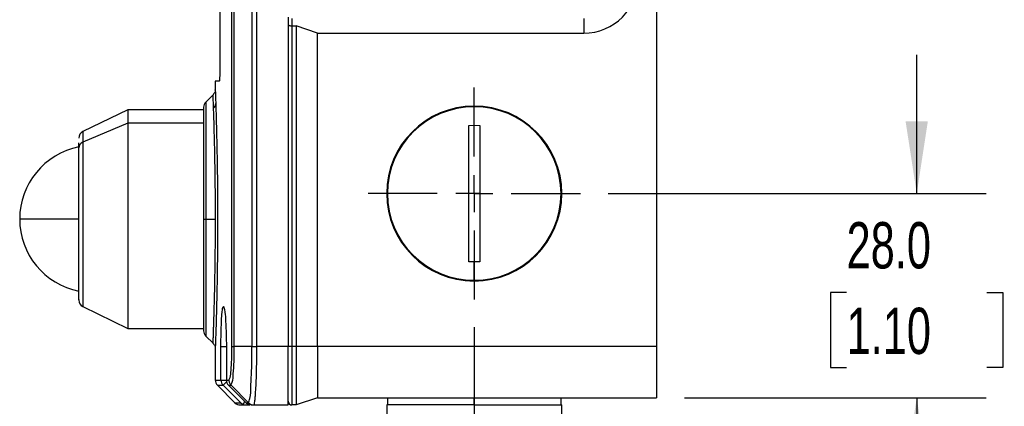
# Model space of a CAD drawing. Header units: millimetres. Extents: x 19 to 819, y 19 to 629.
# Tile 11 of 30: x 392 to 527, y 353 to 406. Entities that reach past the tile are written whole.
import ezdxf

# ---------------------------------------------------------------- set-up
doc = ezdxf.new("R2010")
doc.units = ezdxf.units.MM
doc.header["$LTSCALE"] = 3
doc.linetypes.add('CENTERX2', pattern=[20.32, 12.7, -2.54, 2.54, -2.54])
doc.layers.add('CENTER', color=40, linetype='CENTERX2')
doc.layers.add('DIMENSIONS', color=140, linetype='Continuous', lineweight=25)
doc.styles.add('SLDTEXTSTYLE0', font='TXT', dxfattribs={"width": 0.7})
doc.dimstyles.new('SLDDIMSTYLE2', dxfattribs={"dimtxt": 6.474023, "dimasz": 9.906, "dimexe": 0, "dimexo": 0.0625, "dimgap": 1.618506, "dimtad": 0, "dimtih": 1, "dimtoh": 1, "dimrnd": 1e-09, "dimzin": 4, "dimdsep": 46, "dimtxsty": 'SLDTEXTSTYLE0', "dimsah": 1, "dimcen": 0.09, "dimadec": 0, "dimazin": 1, "dimtfac": 1, "dimtmove": 0, "dimatfit": 0, "dimfxl": 0, "dimfrac": 2, "dimtolj": 1, "dimtzin": 12, "dimarcsym": 0})

# ---------------------------------------------------------------- blocks, each defined once
blk = doc.blocks.new('_D_8')
at = {"layer": 'DIMENSIONS'}
for p, q in [((454.27, 363.92), (454.27, 304.74)), ((479.27, 350.46), (479.27, 304.74)), ((454.27, 314.27), (435.22, 314.27)), ((479.27, 314.27), (496.73, 314.27)), ((505.51, 314.27), (503.33, 314.27)), ((503.33, 314.27), (503.33, 303.98)), ((524.75, 314.27), (526.92, 314.27)), ((526.92, 314.27), (526.92, 303.98)), ((503.33, 303.98), (505.51, 303.98)), ((526.92, 303.98), (524.75, 303.98))]:
    blk.add_line(p, q, dxfattribs=at)
for points in [[(454.27, 314.27), (444.37, 315.79), (444.37, 312.74)], [(479.27, 314.27), (489.18, 312.74), (489.18, 315.79)]]:
    blk.add_solid(points, dxfattribs=at)
at = {"layer": 'DIMENSIONS', "char_height": 6.35, "attachment_point": 1, "style": 'SLDTEXTSTYLE0'}
for s, insert in [('25.0', (505.51, 323.9)), ('0.98', (505.51, 312.16))]:
    blk.add_mtext(s, dxfattribs=dict(at, insert=insert))
blk = doc.blocks.new('_D_9')
at = {"layer": 'DIMENSIONS'}
for p, q in [((514.92, 382.27), (514.92, 401.32)), ((472.62, 382.27), (524.44, 382.27)), ((505.3, 368.72), (503.12, 368.72)), ((503.12, 368.72), (503.12, 358.43)), ((524.54, 368.72), (526.71, 368.72)), ((526.71, 368.72), (526.71, 358.43)), ((503.12, 358.43), (505.3, 358.43)), ((526.71, 358.43), (524.54, 358.43)), ((483.08, 354.27), (524.44, 354.27)), ((514.92, 354.27), (514.92, 335.22))]:
    blk.add_line(p, q, dxfattribs=at)
for points in [[(514.92, 382.27), (516.44, 392.18), (513.39, 392.18)], [(514.92, 354.27), (513.39, 344.36), (516.44, 344.36)]]:
    blk.add_solid(points, dxfattribs=at)
at = {"layer": 'DIMENSIONS', "char_height": 6.35, "attachment_point": 1, "style": 'SLDTEXTSTYLE0'}
for s, insert in [('28.0', (505.3, 378.35)), ('1.10', (505.3, 366.61))]:
    blk.add_mtext(s, dxfattribs=dict(at, insert=insert))
blk = doc.blocks.new('SW_CENTERMARKSYMBOL_4')
at = {"layer": 'CENTER', "color": 0}
for p, q in [((0, 5.08), (0, 14.54)), ((0, 0), (0, 2.54)), ((-5.08, 0), (-14.54, 0)), ((0, 0), (-2.54, 0)), ((0, 0), (0, -2.54)), ((0, 0), (2.54, 0)), ((5.08, 0), (14.54, 0)), ((0, -5.08), (0, -14.54))]:
    blk.add_line(p, q, dxfattribs=at)

msp = doc.modelspace()

# ---------------------------------------------------------------- linework, layer by layer
for p, q in [((421.066, 361.268), (421.066, 457.273)), ((421.389, 361.27), (421.389, 457.27)), ((423.803, 457.27), (423.803, 361.27)), ((424.476, 361.27), (424.476, 457.27)), ((479.273, 457.27), (479.273, 361.27)), ((419.414, 421.27), (419.414, 399.67)), ((428.773, 406.477), (428.773, 405.977)), ((429.273, 406.27), (429.273, 405.27)), ((469.273, 406.27), (469.273, 404.27)), ((428.773, 405.977), (428.773, 361.27)), ((429.273, 405.27), (429.869, 405.27)), ((429.273, 405.27), (429.273, 361.27)), ((432.773, 404.27), (429.869, 405.27)), ((429.869, 405.27), (429.869, 361.27)), ((432.773, 404.27), (469.273, 404.27)), ((432.773, 361.27), (432.773, 404.27)), ((418.773, 397.67), (418.773, 396.452)), ((419.317, 397.67), (418.773, 397.67)), ((418.468, 395.815), (417.466, 394.813)), ((417.173, 394.106), (417.173, 378.77)), ((417.466, 394.813), (417.466, 378.77)), ((454.273, 391.634), (454.273, 394.27)), ((406.773, 393.77), (400.635, 390.776)), ((417.173, 393.77), (406.773, 393.77)), ((406.773, 393.77), (406.773, 391.943)), ((406.773, 391.943), (400.635, 389.313)), ((417.173, 391.943), (406.773, 391.943)), ((406.773, 391.943), (406.773, 363.77)), ((453.523, 391.625), (454.273, 391.634)), ((453.523, 372.915), (453.523, 391.625)), ((454.273, 391.634), (455.023, 391.625)), ((455.023, 391.625), (455.023, 372.915)), ((400.635, 390.776), (400.635, 389.313)), ((400.073, 388.524), (400.073, 389.217)), ((400.635, 389.313), (400.635, 366.764)), ((455.023, 382.27), (453.523, 382.27)), ((400.073, 378.77), (391.973, 378.77)), ((417.173, 378.77), (417.173, 363.434)), ((417.173, 378.77), (417.466, 378.77)), ((417.466, 378.77), (418.806, 378.77)), ((417.466, 378.77), (417.466, 362.727)), ((454.273, 372.906), (453.523, 372.915)), ((455.023, 372.915), (454.273, 372.906)), ((454.273, 370.27), (454.273, 372.906)), ((400.635, 366.764), (406.773, 363.77)), ((406.773, 363.77), (417.173, 363.77)), ((417.466, 362.727), (418.467, 361.726)), ((418.773, 361.087), (418.773, 356.684)), ((419.558, 356.684), (419.558, 361.27)), ((419.558, 361.27), (420.304, 361.27)), ((420.295, 361.27), (420.295, 356.684)), ((420.298, 361.27), (420.295, 361.27)), ((420.298, 361.27), (420.298, 356.684)), ((423.803, 361.27), (421.389, 361.27)), ((423.803, 361.27), (424.476, 361.27)), ((428.773, 361.27), (424.476, 361.27)), ((428.773, 353.27), (428.773, 361.27)), ((429.273, 361.27), (428.773, 361.27)), ((429.273, 361.27), (429.273, 353.27)), ((429.869, 361.27), (429.273, 361.27)), ((429.869, 361.27), (429.869, 353.27)), ((432.773, 361.27), (429.869, 361.27)), ((432.773, 361.27), (432.773, 354.27)), ((479.273, 361.27), (432.773, 361.27)), ((479.273, 361.27), (479.273, 354.27)), ((418.773, 356.684), (419.558, 356.684)), ((419.558, 356.684), (420.295, 356.684)), ((420.295, 356.684), (420.298, 356.684)), ((420.298, 356.684), (420.642, 356.684)), ((419.066, 355.977), (421.48, 353.563)), ((419.066, 355.977), (419.851, 355.977)), ((422.269, 353.563), (419.851, 355.977)), ((420.589, 355.976), (420.59, 355.977)), ((420.59, 355.977), (420.934, 355.977)), ((420.59, 355.977), (423.012, 353.563)), ((420.598, 355.985), (423.158, 353.433)), ((420.934, 355.977), (423.339, 353.563)), ((421.48, 353.563), (422.269, 353.563)), ((422.269, 353.563), (422.596, 353.354)), ((423.012, 353.563), (423.339, 353.563)), ((423.012, 353.563), (423.33, 353.336)), ((432.773, 354.27), (429.869, 353.27)), ((432.773, 354.27), (479.273, 354.27)), ((442.373, 354.27), (442.373, 353.27)), ((454.273, 353.27), (454.273, 354.27)), ((466.173, 353.27), (466.173, 354.27)), ((422.187, 353.27), (422.975, 353.27)), ((422.596, 353.354), (422.975, 353.27)), ((422.975, 353.27), (423.541, 353.27)), ((423.716, 353.27), (423.33, 353.336)), ((423.716, 353.27), (424.046, 353.27)), ((424.046, 353.27), (428.773, 353.27)), ((429.869, 353.27), (429.273, 353.27)), ((442.273, 353.27), (442.273, 351.77)), ((454.273, 353.27), (442.273, 353.27)), ((454.273, 353.27), (454.273, 351.77)), ((454.273, 353.27), (466.273, 353.27)), ((466.273, 351.77), (466.273, 353.27))]:
    msp.add_line(p, q)
at = {"flags": 128}
for points in [[(428.773, 405.477), (428.783, 405.437), (428.811, 405.398), (428.857, 405.362), (428.92, 405.331), (428.995, 405.305), (429.082, 405.286), (429.176, 405.274), (429.273, 405.27)], [(419.851, 355.977), (419.869, 355.996), (419.912, 356.039), (419.979, 356.106), (420.067, 356.194), (420.173, 356.3), (420.293, 356.42), (420.323, 356.45)], [(422.783, 353.806), (422.728, 353.674), (422.627, 353.43), (422.596, 353.354)]]:
    msp.add_lwpolyline(points, dxfattribs=at)
for centre, radius, start, end in [((469.273, 411.77), 7.5, 270, 359.99994), ((418.173, 394.106), 1, 134.99971, 180.00013), ((417.983, 394.622), 0.857, 311.16479, 358.84123), ((454.273, 382.27), 12, 90.00001, 269.99999), ((454.273, 382.27), 11.9, 90, 270), ((454.273, 382.27), 12, 270.00002, 89.99998), ((454.273, 382.27), 11.9, 270, 90), ((401.073, 389.878), 1, 115.99923, 180.00059), ((402.073, 378.77), 10.1, 101.43389, 179.99995), ((400.949, 388.495), 0.877, 111.03052, 178.10054), ((402.073, 378.77), 10.1, 179.99997, 258.54489), ((401.073, 367.663), 1, 180.0002, 243.99998), ((418.173, 363.434), 1, 179.99987, 225.00029), ((419.773, 356.684), 1, 180.00026, 224.99946), ((420.559, 356.684), 1.001, 179.99237, 224.94383), ((421.295, 356.684), 1, 179.99957, 225.08757), ((421.299, 356.684), 1.002, 179.985, 224.89138), ((422.187, 354.27), 1, 224.99925, 270.00122), ((429.273, 353.77), 0.5, 179.9988, 270.00107)]:
    msp.add_arc(centre, radius, start, end)
for points, knots in [([(419.414, 399.67), (419.413, 399.45), (419.41, 399.034), (419.401, 398.467), (419.364, 398.042), (419.367, 397.781), (419.324, 397.687), (419.317, 397.67)], [0, 0, 0, 0, 0.329575, 0.622095, 0.8449268, 0.9733478, 1, 1, 1, 1]), ([(418.773, 396.534), (418.759, 396.402), (418.732, 396.137), (418.564, 395.931), (418.48, 395.827)], [0, 0, 0, 0, 0.5000066, 1, 1, 1, 1]), ([(418.547, 393.976), (418.53, 394.473), (418.509, 395.071), (418.487, 395.679), (418.482, 395.791), (418.481, 395.801)], [0, 0, 0, 0, 0.8161137, 0.9829325, 1, 1, 1, 1]), ([(418.776, 396.452), (418.776, 396.461), (418.768, 396.681), (418.818, 395.282), (418.831, 394.877), (418.84, 394.604)], [0, 0, 0, 0, 0.01287506, 0.33351203, 1, 1, 1, 1]), ([(418.84, 394.604), (418.86, 393.979), (418.904, 392.55), (418.967, 390.165), (419.026, 387.337), (419.072, 384.171), (419.098, 380.789), (419.1, 377.328), (419.078, 373.921), (419.035, 370.712), (418.977, 367.818), (418.914, 365.356), (418.856, 363.414), (418.811, 362.06), (418.786, 361.352), (418.776, 361.098), (418.776, 361.087)], [0, 0, 0, 0, 0.055984, 0.1279061, 0.213523, 0.3090959, 0.4112774, 0.5161814, 0.618823, 0.7161435, 0.8034038, 0.8778179, 0.9365739, 0.9773121, 0.9990106, 1, 1, 1, 1]), ([(418.806, 378.77), (418.805, 379.543), (418.802, 381.093), (418.788, 382.919), (418.772, 384.255), (418.761, 385.102), (418.748, 385.963), (418.733, 386.835), (418.717, 387.719), (418.695, 388.724), (418.667, 389.927), (418.629, 391.366), (418.589, 392.742), (418.559, 393.628), (418.547, 393.976)], [0, 0, 0, 0, 0.152406, 0.3057978, 0.3602232, 0.4159746, 0.472746, 0.5301884, 0.5879106, 0.6471902, 0.7284188, 0.8252273, 0.9311833, 1, 1, 1, 1]), ([(400.073, 367.716), (400.073, 367.713), (400.073, 367.572), (400.073, 368.504), (400.073, 368.931), (400.073, 370.291), (400.073, 371.729), (400.073, 373.531), (400.073, 375.502), (400.073, 377.61), (400.073, 379.758), (400.073, 381.87), (400.073, 383.862), (400.073, 385.659), (400.073, 387.191), (400.073, 388.116), (400.073, 388.524)], [0, 0, 0, 0, 0.0003807, 0.0199667, 0.0592142, 0.1166155, 0.1899645, 0.2764421, 0.3727253, 0.4751141, 0.5796732, 0.6823851, 0.7793026, 0.8667008, 0.9412212, 1, 1, 1, 1]), ([(418.481, 361.741), (418.481, 361.735), (418.478, 361.653), (418.498, 362.173), (418.504, 362.335), (418.52, 362.775), (418.533, 363.157), (418.55, 363.638), (418.572, 364.317), (418.607, 365.404), (418.642, 366.644), (418.673, 367.865), (418.695, 368.798), (418.712, 369.619), (418.736, 370.816), (418.762, 372.4), (418.797, 375.204), (418.802, 377.319), (418.806, 378.77)], [0, 0, 0, 0, 0.0009699, 0.0132927, 0.0420542, 0.0605669, 0.0835183, 0.1113418, 0.1444539, 0.2031694, 0.3024587, 0.3625932, 0.4178386, 0.466424, 0.5070201, 0.6282105, 0.7449568, 1, 1, 1, 1]), ([(419.558, 361.27), (419.559, 361.962), (419.56, 363.24), (419.66, 365.059), (419.663, 365.94), (419.895, 366.993), (420.149, 365.943), (420.168, 365.062), (420.292, 363.241), (420.296, 361.963), (420.298, 361.27)], [0, 0, 0, 0, 0.1907076, 0.3520938, 0.4600248, 0.4997191, 0.5395383, 0.647626, 0.8091508, 1, 1, 1, 1]), ([(418.48, 361.713), (418.564, 361.61), (418.732, 361.403), (418.759, 361.138), (418.773, 361.006)], [0, 0, 0, 0, 0.500002, 1, 1, 1, 1]), ([(420.642, 356.684), (420.699, 356.797), (420.907, 357.206), (420.933, 358.184), (421.033, 359.286), (421.06, 360.375), (421.064, 360.966), (421.066, 361.268)], [0, 0, 0, 0, 0.0809589, 0.2952908, 0.6173746, 0.8043171, 1, 1, 1, 1]), ([(420.934, 355.977), (420.995, 356.111), (421.217, 356.595), (421.246, 357.721), (421.354, 358.992), (421.383, 360.244), (421.387, 360.923), (421.389, 361.27)], [0, 0, 0, 0, 0.08225841, 0.2975765, 0.61872663, 0.80458419, 1, 1, 1, 1]), ([(421.066, 361.268), (421.078, 361.268), (421.112, 361.269), (421.178, 361.269), (421.274, 361.27), (421.348, 361.27), (421.389, 361.27)], [0, 0, 0, 0, 0.1064876, 0.3138675, 0.6151148, 1, 1, 1, 1]), ([(423.339, 353.563), (423.403, 353.757), (423.644, 354.483), (423.649, 356.1), (423.804, 358.463), (423.804, 360.284), (423.803, 361.27)], [0, 0, 0, 0, 0.0789666, 0.2951377, 0.6184048, 1, 1, 1, 1]), ([(424.046, 353.27), (424.063, 353.288), (424.14, 353.367), (424.159, 353.595), (424.234, 353.987), (424.286, 354.673), (424.355, 355.695), (424.408, 356.923), (424.448, 358.233), (424.468, 359.672), (424.473, 360.694), (424.476, 361.27)], [0, 0, 0, 0, 0.0089575, 0.0408509, 0.0795753, 0.1605348, 0.2955474, 0.4628187, 0.6187388, 0.7849316, 1, 1, 1, 1]), ([(420.642, 356.684), (420.646, 356.619), (420.653, 356.488), (420.713, 356.3), (420.803, 356.124), (420.891, 356.026), (420.934, 355.977)], [0, 0, 0, 0, 0.2501607, 0.5002449, 0.7502083, 1, 1, 1, 1]), ([(423.339, 353.563), (423.423, 353.494), (423.563, 353.379), (423.812, 353.288), (423.964, 353.276), (424.046, 353.27)], [0, 0, 0, 0, 0.4160914, 0.6872914, 1, 1, 1, 1])]:
    msp.add_open_spline(points, degree=3, knots=knots)

# ---------------------------------------------------------------- block references
at = {"layer": 'CENTER'}
msp.add_blockref('SW_CENTERMARKSYMBOL_4', (454.273, 382.27), dxfattribs=at)

# ---------------------------------------------------------------- dimensions: what is measured, and where the dimension line sits
at = {"layer": 'DIMENSIONS'}
dim = msp.add_linear_dim(base=(514.918, 382.27), p1=(479.273, 354.27), p2=(468.813, 382.27), angle=90, dimstyle='SLDDIMSTYLE2', dxfattribs=at)
dim.commit()
dim.dimension.update_dxf_attribs({"geometry": '_D_9', "text_midpoint": (514.918, 368.716), "dimtype": 160})
dim = msp.add_linear_dim(base=(479.273, 314.267), p1=(454.273, 367.73), p2=(479.273, 354.27), dimstyle='SLDDIMSTYLE2', dxfattribs=at)
dim.commit()
dim.dimension.update_dxf_attribs({"geometry": '_D_8', "text_midpoint": (515.127, 314.267), "dimtype": 160})

doc.saveas('drawing.dxf')
